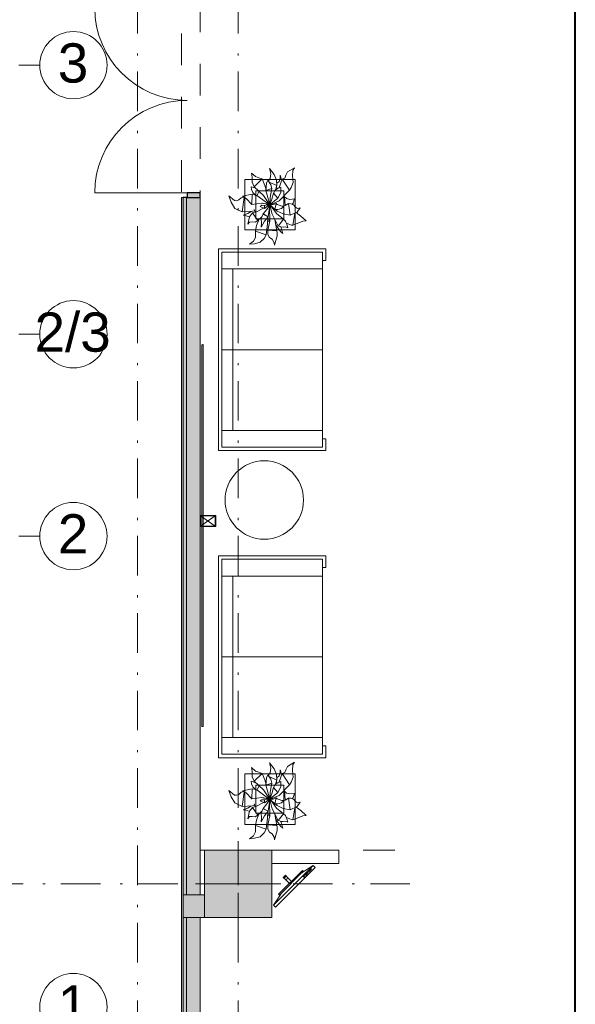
# Model space of a CAD drawing. Header units: millimetres. Extents: x 0 to 415, y 0 to 589.
# Tile 14 of 40: x 390 to 415, y 157 to 201. Entities that reach past the tile are written whole.
import ezdxf
from ezdxf.xclip import XClip

# ---------------------------------------------------------------- set-up
doc = ezdxf.new("R2010")
doc.units = ezdxf.units.MM
doc.header["$MEASUREMENT"] = 0
doc.header["$XCLIPFRAME"] = 0
for name, pattern in [('Штрих-Штриховая', [10.936111, 5.291667, -2.116667, 1.411111, -2.116667]), ('Штриховая', [5.644444, 2.822222, -2.822222]), ('Штрихпунктирная', [6.702778, 3.527778, -1.763889, 0, -1.411111])]:
    doc.linetypes.add(name, pattern=pattern)
for name, color, linetype in [('АИ - Фасадная отделка', 7, 'Continuous'), ('Интерьер - Мебель', 7, 'Continuous'), ('Конструктив - ГКЛ', 7, 'Continuous'), ('Конструктив - Колонны', 7, 'Continuous'), ('Конструктив - Стены наружние фасад', 7, 'Continuous'), ('Конструктив - Фасадные стены сущ', 7, 'Continuous'), ('Элемент Модели - Зона', 7, 'Continuous'), ('Элемент модели - Зоны уличных помещений', 7, 'Continuous'), ('Элемент Модели - Оси', 7, 'Continuous'), ('Элемент модели - Оси Улица Бани', 7, 'Continuous')]:
    doc.layers.add(name, color=color, linetype=linetype)
doc.styles.add('СГЕНЕРИР_СТИЛЬ_3', font='txt')

# ---------------------------------------------------------------- blocks, each defined once
blk = doc.blocks.new('Чертеж_2_2', base_point=(217.704, 72.604))
at = {"layer": 'Конструктив - Колонны', "linetype": 'Continuous', "lineweight": 0, "true_color": 0x000000}
blk.add_hatch(color=18, dxfattribs=at).paths.add_polyline_path([(398.454, 161.104), (401.454, 161.104), (401.454, 164.104), (398.454, 164.104)])
at = {"layer": 'Конструктив - Стены наружние фасад', "linetype": 'Continuous', "lineweight": 0, "true_color": 0x000000}
for points in [[(397.429, 148.889), (397.504, 148.889), (397.504, 193.204), (397.429, 193.204)], [(397.654, 193.204), (397.504, 193.204), (397.504, 162.104), (397.654, 162.104)], [(398.254, 193.204), (397.654, 193.204), (397.654, 162.104), (398.254, 162.104)], [(398.254, 193.204), (398.254, 193.404), (397.679, 193.404), (397.679, 193.204)], [(397.654, 161.104), (397.504, 161.104), (397.504, 148.889), (397.654, 148.889)], [(397.654, 148.889), (398.254, 148.889), (398.254, 161.104), (397.654, 161.104)]]:
    blk.add_hatch(color=18, dxfattribs=at).paths.add_polyline_path(points)
at = {"layer": 'Конструктив - Фасадные стены сущ', "linetype": 'Continuous', "lineweight": 0, "true_color": 0x000000}
for points in [[(397.654, 161.104), (397.654, 162.104), (397.504, 162.104), (397.504, 161.104)], [(398.254, 161.104), (398.254, 162.104), (397.654, 162.104), (397.654, 161.104)], [(398.254, 161.104), (398.454, 161.104), (398.454, 162.104), (398.254, 162.104)]]:
    blk.add_hatch(color=18, dxfattribs=at).paths.add_polyline_path(points)
at = {"layer": 'АИ - Фасадная отделка', "color": 7, "linetype": 'Continuous', "lineweight": 15, "ltscale": 0.5}
for q in [(398.336, 186.632), (398.386, 169.62)]:
    blk.add_line((398.386, 186.632), q, dxfattribs=at)
at = {"layer": 'АИ - Фасадная отделка', "color": 7, "linetype": 'Continuous', "lineweight": 15, "ltscale": 0.5, "flags": 128}
blk.add_lwpolyline([(398.386, 169.62), (398.336, 169.62), (398.336, 186.632), (398.386, 186.632)], close=True, dxfattribs=at)
at = {"layer": 'АИ - Фасадная отделка', "color": 7, "linetype": 'Continuous', "lineweight": 15, "ltscale": 0.5}
blk.add_point((398.386, 186.632), dxfattribs=at)
at = {"layer": 'Интерьер - Мебель', "color": 252, "linetype": 'Continuous', "lineweight": 5, "ltscale": 0.5}
for p, q in [((401.353, 194.495), (401.411, 194.258)), ((401.353, 194.495), (401.563, 194.23)), ((401.353, 194.495), (401.411, 194.258)), ((401.353, 194.495), (401.563, 194.23)), ((402.159, 194.344), (402.468, 194.528)), ((402.159, 194.344), (402.468, 194.528)), ((402.395, 194.411), (402.468, 194.528)), ((402.395, 194.411), (402.468, 194.528)), ((400.547, 194.287), (400.578, 194.11)), ((400.547, 194.287), (400.72, 194.13)), ((400.547, 194.287), (400.578, 194.11)), ((400.547, 194.287), (400.72, 194.13)), ((400.578, 194.11), (400.585, 193.882)), ((400.578, 194.11), (400.585, 193.882)), ((400.72, 194.13), (400.869, 194.084)), ((400.72, 194.13), (400.869, 194.084)), ((400.869, 194.084), (401.02, 194.03)), ((400.869, 194.084), (401.02, 194.03)), ((401.303, 193.946), (401.385, 194.053)), ((401.303, 193.946), (401.385, 194.053)), ((401.385, 194.053), (401.411, 194.258)), ((401.385, 194.053), (401.411, 194.258)), ((401.563, 194.23), (401.659, 193.979)), ((401.563, 194.23), (401.659, 193.979)), ((401.79, 193.919), (401.828, 194.068)), ((401.79, 193.919), (401.828, 194.068)), ((401.822, 194.193), (401.828, 194.068)), ((401.822, 194.193), (401.897, 193.957)), ((401.822, 194.193), (401.828, 194.068)), ((401.822, 194.193), (401.897, 193.957)), ((401.921, 194.021), (402.031, 194.064)), ((401.921, 194.021), (402.031, 194.064)), ((402.031, 194.064), (402.08, 194.191)), ((402.031, 194.064), (402.08, 194.191)), ((402.08, 194.191), (402.159, 194.344)), ((402.08, 194.191), (402.159, 194.344)), ((402.372, 194.165), (402.395, 194.411)), ((402.372, 194.165), (402.395, 194.411)), ((402.372, 194.165), (402.401, 193.868)), ((402.372, 194.165), (402.401, 193.868)), ((400.531, 193.677), (400.549, 193.564)), ((400.531, 193.677), (400.736, 193.609)), ((400.531, 193.677), (400.549, 193.564)), ((400.531, 193.677), (400.736, 193.609)), ((400.585, 193.882), (400.664, 193.677)), ((400.585, 193.882), (400.664, 193.677)), ((400.664, 193.677), (401.02, 194.03)), ((400.664, 193.677), (401.02, 194.03)), ((400.664, 193.677), (401.081, 193.291)), ((400.664, 193.677), (401.081, 193.291)), ((401.02, 194.03), (401.146, 193.738)), ((401.02, 194.03), (401.146, 193.738)), ((401.146, 193.738), (401.197, 193.537)), ((401.146, 193.738), (401.197, 193.537)), ((401.195, 193.507), (401.215, 193.837)), ((401.195, 193.507), (401.215, 193.837)), ((401.215, 193.837), (401.284, 193.97)), ((401.215, 193.837), (401.284, 193.97)), ((401.284, 193.97), (401.404, 193.77)), ((401.284, 193.97), (401.404, 193.77)), ((401.338, 193.891), (401.677, 193.73)), ((401.338, 193.891), (401.677, 193.73)), ((401.404, 193.77), (401.454, 193.598)), ((401.404, 193.77), (401.454, 193.598)), ((401.609, 193.529), (401.737, 193.612)), ((401.609, 193.529), (401.737, 193.612)), ((401.626, 193.546), (401.677, 193.73)), ((401.626, 193.546), (401.677, 193.73)), ((401.657, 193.638), (401.713, 193.599)), ((401.657, 193.638), (401.713, 193.599)), ((401.659, 193.979), (401.677, 193.73)), ((401.659, 193.979), (401.677, 193.73)), ((401.675, 193.832), (401.79, 193.919)), ((401.675, 193.832), (401.79, 193.919)), ((401.737, 193.612), (401.858, 193.668)), ((401.737, 193.612), (401.858, 193.668)), ((401.787, 193.646), (401.921, 194.021)), ((401.787, 193.646), (401.921, 194.021)), ((401.853, 193.428), (401.858, 193.668)), ((401.853, 193.428), (401.858, 193.668)), ((401.921, 194.021), (402.245, 193.52)), ((401.921, 194.021), (402.245, 193.52)), ((402.245, 193.52), (402.324, 193.639)), ((402.245, 193.52), (402.324, 193.639)), ((402.324, 193.639), (402.401, 193.868)), ((402.324, 193.639), (402.401, 193.868)), ((399.531, 193.271), (399.648, 192.985)), ((399.531, 193.271), (399.785, 193.063)), ((399.531, 193.271), (399.648, 192.985)), ((399.531, 193.271), (399.785, 193.063)), ((399.987, 193.094), (400.086, 193.185)), ((399.987, 193.094), (400.086, 193.185)), ((400.086, 193.185), (400.2, 193.222)), ((400.086, 193.185), (400.2, 193.222)), ((400.138, 192.554), (400.219, 193.199)), ((400.138, 192.554), (400.219, 193.199)), ((400.141, 193.254), (400.582, 193.344)), ((400.141, 193.254), (400.582, 193.344)), ((400.141, 193.254), (400.307, 193.162)), ((400.141, 193.254), (400.307, 193.162)), ((400.549, 193.564), (400.605, 193.429)), ((400.549, 193.564), (400.605, 193.429)), ((400.568, 192.888), (400.582, 193.344)), ((400.568, 192.888), (400.582, 193.344)), ((400.582, 193.344), (400.782, 193.289)), ((400.582, 193.344), (400.782, 193.289)), ((400.605, 193.429), (400.725, 193.307)), ((400.605, 193.429), (400.725, 193.307)), ((400.782, 193.289), (401.325, 192.901)), ((400.782, 193.289), (401.325, 192.901)), ((400.803, 193.289), (400.883, 193.463)), ((400.803, 193.289), (400.883, 193.463)), ((401.081, 193.291), (401.345, 192.891)), ((401.081, 193.291), (401.345, 192.891)), ((401.179, 193.6), (401.201, 193.607)), ((401.179, 193.6), (401.201, 193.607)), ((401.195, 193.507), (401.454, 193.598)), ((401.195, 193.507), (401.454, 193.598)), ((401.195, 193.507), (401.363, 192.888)), ((401.195, 193.507), (401.363, 192.888)), ((401.363, 192.888), (401.38, 193.2)), ((401.363, 192.888), (401.38, 193.2)), ((401.38, 193.2), (401.454, 193.598)), ((401.38, 193.2), (401.454, 193.598)), ((401.399, 192.909), (401.72, 193.172)), ((401.399, 192.909), (401.72, 193.172)), ((401.459, 193.123), (401.525, 193.4)), ((401.459, 193.123), (401.525, 193.4)), ((401.525, 193.4), (401.609, 193.529)), ((401.525, 193.4), (401.609, 193.529)), ((401.525, 193.4), (401.72, 193.172)), ((401.525, 193.4), (401.72, 193.172)), ((401.72, 193.172), (401.853, 193.428)), ((401.72, 193.172), (401.853, 193.428)), ((401.788, 193.049), (402.245, 193.52)), ((401.788, 193.049), (402.245, 193.52)), ((401.914, 193.172), (402.021, 193.235)), ((401.914, 193.172), (402.021, 193.235)), ((401.923, 193.19), (401.927, 193.176)), ((401.923, 193.19), (401.927, 193.176)), ((402.021, 193.235), (402.057, 192.849)), ((402.021, 193.235), (402.114, 193.154)), ((402.021, 193.235), (402.057, 192.849)), ((402.021, 193.235), (402.114, 193.154)), ((399.648, 192.985), (399.811, 192.714)), ((399.648, 192.985), (399.811, 192.714)), ((399.785, 193.063), (399.884, 193.053)), ((399.785, 193.063), (399.884, 193.053)), ((399.884, 193.053), (399.987, 193.094)), ((399.884, 193.053), (399.987, 193.094)), ((400.307, 193.162), (400.568, 192.888)), ((400.307, 193.162), (400.568, 192.888)), ((400.568, 192.888), (401.007, 192.952)), ((400.568, 192.888), (401.007, 192.952)), ((400.929, 192.799), (401.008, 192.851)), ((400.929, 192.799), (401.008, 192.851)), ((400.929, 192.799), (401.129, 192.71)), ((400.929, 192.799), (401.129, 192.71)), ((401.007, 192.952), (401.325, 192.901)), ((401.007, 192.952), (401.325, 192.901)), ((401.008, 192.851), (401.128, 192.846)), ((401.008, 192.851), (401.128, 192.846)), ((401.01, 192.951), (401.015, 192.95)), ((401.01, 192.951), (401.015, 192.95)), ((401.043, 192.944), (401.054, 192.941)), ((401.043, 192.944), (401.054, 192.941)), ((401.077, 192.936), (401.099, 192.932)), ((401.077, 192.936), (401.099, 192.932)), ((401.11, 192.929), (401.272, 192.894)), ((401.11, 192.929), (401.272, 192.894)), ((401.128, 192.846), (401.363, 192.888)), ((401.128, 192.846), (401.363, 192.888)), ((401.128, 192.846), (401.129, 192.71)), ((401.128, 192.846), (401.129, 192.71)), ((401.129, 192.71), (401.341, 192.87)), ((401.129, 192.71), (401.341, 192.87)), ((401.236, 192.668), (401.332, 192.82)), ((401.236, 192.668), (401.332, 192.82)), ((401.291, 192.345), (401.371, 192.855)), ((401.291, 192.345), (401.371, 192.855)), ((401.339, 192.82), (401.376, 192.89)), ((401.339, 192.82), (401.376, 192.89)), ((401.343, 192.872), (401.376, 192.89)), ((401.343, 192.872), (401.376, 192.89)), ((401.349, 192.885), (401.36, 192.882)), ((401.349, 192.885), (401.36, 192.882)), ((401.358, 192.883), (401.363, 192.888)), ((401.358, 192.883), (401.363, 192.888)), ((401.359, 192.766), (401.37, 192.141)), ((401.359, 192.766), (401.37, 192.141)), ((401.37, 192.86), (401.47, 192.453)), ((401.37, 192.86), (401.47, 192.453)), ((401.372, 192.88), (401.411, 192.87)), ((401.372, 192.88), (401.411, 192.87)), ((401.372, 192.866), (401.456, 192.793)), ((401.372, 192.866), (401.456, 192.793)), ((401.389, 192.925), (401.459, 193.123)), ((401.389, 192.925), (401.459, 193.123)), ((401.39, 192.887), (401.51, 192.884)), ((401.39, 192.887), (401.51, 192.884)), ((401.404, 192.834), (401.666, 192.482)), ((401.404, 192.834), (401.666, 192.482)), ((401.412, 192.839), (401.584, 192.669)), ((401.412, 192.839), (401.584, 192.669)), ((401.423, 192.895), (401.788, 193.049)), ((401.423, 192.895), (401.788, 193.049)), ((401.51, 192.884), (401.652, 192.938)), ((401.51, 192.884), (401.652, 192.938)), ((401.584, 192.669), (401.652, 192.938)), ((401.584, 192.669), (401.652, 192.938)), ((401.652, 192.938), (401.697, 192.892)), ((401.652, 192.938), (401.697, 192.892)), ((401.697, 192.892), (401.78, 192.859)), ((401.697, 192.892), (401.78, 192.859)), ((401.78, 192.859), (401.984, 192.788)), ((401.78, 192.859), (401.984, 192.788)), ((401.891, 192.714), (401.984, 192.788)), ((401.891, 192.714), (401.984, 192.788)), ((401.919, 192.816), (402.057, 192.837)), ((401.919, 192.816), (402.057, 192.837)), ((402.057, 192.837), (402.205, 192.927)), ((402.057, 192.837), (402.205, 192.927)), ((402.114, 193.154), (402.262, 193.116)), ((402.114, 193.154), (402.262, 193.116)), ((402.205, 192.927), (402.274, 192.413)), ((402.205, 192.927), (402.311, 192.919)), ((402.205, 192.927), (402.274, 192.413)), ((402.205, 192.927), (402.311, 192.919)), ((402.262, 193.116), (402.466, 193.139)), ((402.262, 193.116), (402.466, 193.139)), ((402.311, 192.919), (402.425, 192.878)), ((402.311, 192.919), (402.425, 192.878)), ((402.36, 192.899), (402.409, 192.95)), ((402.36, 192.899), (402.409, 192.95)), ((402.409, 192.95), (402.466, 193.139)), ((402.409, 192.95), (402.466, 193.139)), ((402.425, 192.878), (402.517, 192.772)), ((402.425, 192.878), (402.517, 192.772)), ((402.517, 192.772), (402.606, 192.715)), ((402.517, 192.772), (402.606, 192.715)), ((402.586, 192.547), (402.725, 192.745)), ((402.586, 192.547), (402.725, 192.745)), ((402.606, 192.715), (402.725, 192.745)), ((402.606, 192.715), (402.725, 192.745)), ((399.811, 192.714), (400.138, 192.554)), ((399.811, 192.714), (400.138, 192.554)), ((400.138, 192.554), (400.591, 192.589)), ((400.138, 192.554), (400.591, 192.589)), ((400.183, 192.407), (400.39, 192.482)), ((400.183, 192.407), (400.39, 192.482)), ((400.183, 192.407), (400.313, 192.389)), ((400.183, 192.407), (400.313, 192.389)), ((400.313, 192.389), (400.456, 192.331)), ((400.313, 192.389), (400.456, 192.331)), ((400.38, 192.01), (400.462, 192.343)), ((400.38, 192.01), (400.462, 192.343)), ((400.39, 192.482), (400.537, 192.581)), ((400.39, 192.482), (400.537, 192.581)), ((400.462, 192.343), (400.599, 192.515)), ((400.462, 192.343), (400.599, 192.515)), ((400.591, 192.589), (400.686, 192.608)), ((400.591, 192.589), (400.686, 192.608)), ((400.599, 192.515), (400.777, 192.563)), ((400.599, 192.515), (400.777, 192.563)), ((400.599, 192.515), (400.827, 192.17)), ((400.599, 192.515), (400.827, 192.17)), ((400.669, 192.669), (400.71, 192.55)), ((400.669, 192.669), (400.71, 192.55)), ((400.777, 192.563), (401.077, 192.727)), ((400.777, 192.563), (401.077, 192.727)), ((400.827, 192.17), (401.004, 192.34)), ((400.827, 192.17), (401.004, 192.34)), ((400.975, 192.26), (401.063, 192.467)), ((400.975, 192.26), (401.063, 192.467)), ((401.05, 192.463), (401.063, 192.467)), ((401.05, 192.463), (401.063, 192.467)), ((401.05, 192.463), (401.291, 192.345)), ((401.05, 192.463), (401.291, 192.345)), ((401.063, 192.467), (401.236, 192.668)), ((401.063, 192.467), (401.236, 192.668)), ((401.063, 192.467), (401.291, 192.345)), ((401.063, 192.467), (401.291, 192.345)), ((401.126, 192.138), (401.291, 192.345)), ((401.126, 192.138), (401.291, 192.345)), ((401.268, 192.031), (401.284, 192.331)), ((401.268, 192.031), (401.284, 192.331)), ((401.47, 192.453), (401.743, 191.927)), ((401.47, 192.453), (401.743, 191.927)), ((401.584, 192.669), (401.723, 192.671)), ((401.584, 192.669), (401.723, 192.671)), ((401.607, 192.665), (401.691, 192.592)), ((401.607, 192.665), (401.691, 192.592)), ((401.666, 192.482), (401.978, 192.232)), ((401.666, 192.482), (401.978, 192.232)), ((401.691, 192.592), (401.962, 192.466)), ((401.691, 192.592), (401.962, 192.466)), ((401.723, 192.671), (401.891, 192.714)), ((401.723, 192.671), (401.891, 192.714)), ((401.962, 192.466), (402.274, 192.413)), ((401.962, 192.466), (402.274, 192.413)), ((402.274, 192.413), (402.586, 192.547)), ((402.274, 192.413), (402.586, 192.547)), ((402.391, 191.964), (402.481, 192.491)), ((402.391, 191.964), (402.481, 192.491)), ((402.538, 192.526), (402.75, 192.369)), ((402.538, 192.526), (402.75, 192.369)), ((402.75, 192.369), (402.991, 192.157)), ((402.75, 192.369), (402.991, 192.157)), ((400.38, 192.01), (400.458, 192.103)), ((400.38, 192.01), (400.458, 192.103)), ((400.458, 192.103), (400.582, 192.109)), ((400.458, 192.103), (400.582, 192.109)), ((400.582, 192.109), (400.71, 192.099)), ((400.582, 192.109), (400.71, 192.099)), ((400.71, 192.099), (400.827, 192.17)), ((400.71, 192.099), (400.827, 192.17)), ((400.731, 191.705), (400.77, 191.948)), ((400.731, 191.705), (400.77, 191.948)), ((400.77, 191.948), (400.871, 192.21)), ((400.77, 191.948), (400.871, 192.21)), ((400.975, 192.26), (400.998, 192.055)), ((400.975, 192.26), (400.998, 192.055)), ((400.982, 191.871), (401.126, 192.138)), ((400.982, 191.871), (401.126, 192.138)), ((400.982, 191.871), (400.998, 192.055)), ((400.982, 191.871), (400.998, 192.055)), ((401.199, 191.54), (401.268, 192.031)), ((401.199, 191.54), (401.268, 192.031)), ((401.271, 191.759), (401.37, 192.141)), ((401.271, 191.759), (401.37, 192.141)), ((401.278, 192.149), (401.328, 192.139)), ((401.278, 192.149), (401.328, 192.139)), ((401.284, 192.198), (401.33, 192.189)), ((401.284, 192.198), (401.33, 192.189)), ((401.328, 192.139), (401.367, 192.141)), ((401.328, 192.139), (401.367, 192.141)), ((401.33, 192.189), (401.363, 192.191)), ((401.33, 192.189), (401.363, 192.191)), ((401.591, 192.213), (401.678, 191.71)), ((401.591, 192.213), (401.678, 191.71)), ((401.612, 192.14), (401.624, 192.147)), ((401.612, 192.14), (401.624, 192.147)), ((401.631, 191.992), (401.688, 191.893)), ((401.631, 191.992), (401.688, 191.893)), ((401.688, 191.893), (401.845, 191.679)), ((401.688, 191.893), (401.845, 191.679)), ((401.743, 191.927), (401.978, 192.232)), ((401.743, 191.927), (401.978, 192.232)), ((401.751, 191.937), (401.863, 191.889)), ((401.751, 191.937), (401.863, 191.889)), ((401.86, 191.886), (401.948, 191.592)), ((401.86, 191.886), (401.948, 191.592)), ((401.863, 191.889), (401.955, 191.884)), ((401.863, 191.889), (401.955, 191.884)), ((401.955, 191.884), (402.071, 191.896)), ((401.955, 191.884), (402.071, 191.896)), ((401.978, 192.232), (402.065, 192.15)), ((401.978, 192.232), (402.065, 192.15)), ((402.065, 192.15), (402.13, 192.009)), ((402.065, 192.15), (402.13, 192.009)), ((402.071, 191.896), (402.164, 191.849)), ((402.071, 191.896), (402.164, 191.849)), ((402.109, 192.056), (402.333, 191.972)), ((402.109, 192.056), (402.333, 191.972)), ((402.13, 192.009), (402.164, 191.849)), ((402.13, 192.009), (402.164, 191.849)), ((402.333, 191.972), (402.391, 191.964)), ((402.333, 191.972), (402.391, 191.964)), ((402.391, 191.964), (402.661, 192.068)), ((402.391, 191.964), (402.661, 192.068)), ((402.661, 192.068), (402.84, 192.143)), ((402.661, 192.068), (402.84, 192.143)), ((402.84, 192.143), (402.991, 192.157)), ((402.84, 192.143), (402.991, 192.157)), ((400.634, 191.248), (400.729, 191.423)), ((400.634, 191.248), (400.729, 191.423)), ((400.729, 191.423), (400.731, 191.705)), ((400.729, 191.423), (400.731, 191.705)), ((400.731, 191.705), (401.199, 191.54)), ((400.731, 191.705), (401.199, 191.54)), ((401.109, 191.375), (401.199, 191.54)), ((401.109, 191.375), (401.199, 191.54)), ((401.271, 191.759), (401.656, 191.713)), ((401.271, 191.759), (401.656, 191.713)), ((401.274, 191.743), (401.281, 191.549)), ((401.274, 191.743), (401.678, 191.71)), ((401.274, 191.743), (401.281, 191.549)), ((401.274, 191.743), (401.678, 191.71)), ((401.281, 191.549), (401.352, 191.41)), ((401.281, 191.549), (401.352, 191.41)), ((401.578, 191.073), (401.692, 191.485)), ((401.578, 191.073), (401.692, 191.485)), ((401.678, 191.71), (401.699, 191.649)), ((401.678, 191.71), (401.699, 191.649)), ((401.692, 191.485), (401.699, 191.649)), ((401.692, 191.485), (401.699, 191.649)), ((401.845, 191.679), (401.948, 191.592)), ((401.845, 191.679), (401.948, 191.592)), ((400.461, 191.116), (400.634, 191.248)), ((400.461, 191.116), (400.634, 191.248)), ((400.461, 191.116), (400.68, 191.135)), ((400.461, 191.116), (400.68, 191.135)), ((400.68, 191.135), (400.936, 191.208)), ((400.68, 191.135), (400.936, 191.208)), ((400.936, 191.208), (401.109, 191.375)), ((400.936, 191.208), (401.109, 191.375)), ((401.352, 191.41), (401.466, 191.336)), ((401.352, 191.41), (401.466, 191.336)), ((401.466, 191.336), (401.554, 191.185)), ((401.466, 191.336), (401.554, 191.185)), ((401.554, 191.185), (401.578, 191.073)), ((401.554, 191.185), (401.578, 191.073)), ((400.547, 167.78), (400.578, 167.603)), ((400.547, 167.78), (400.72, 167.623)), ((400.547, 167.78), (400.578, 167.603)), ((400.547, 167.78), (400.72, 167.623)), ((401.353, 167.987), (401.411, 167.75)), ((401.353, 167.987), (401.563, 167.722)), ((401.353, 167.987), (401.411, 167.75)), ((401.353, 167.987), (401.563, 167.722)), ((401.385, 167.546), (401.411, 167.75)), ((401.385, 167.546), (401.411, 167.75)), ((401.563, 167.722), (401.659, 167.472)), ((401.563, 167.722), (401.659, 167.472)), ((402.08, 167.684), (402.159, 167.837)), ((402.08, 167.684), (402.159, 167.837)), ((402.159, 167.837), (402.468, 168.021)), ((402.159, 167.837), (402.468, 168.021)), ((402.372, 167.658), (402.395, 167.904)), ((402.372, 167.658), (402.395, 167.904)), ((402.395, 167.904), (402.468, 168.021)), ((402.395, 167.904), (402.468, 168.021)), ((400.578, 167.603), (400.585, 167.375)), ((400.578, 167.603), (400.585, 167.375)), ((400.585, 167.375), (400.664, 167.17)), ((400.585, 167.375), (400.664, 167.17)), ((400.664, 167.17), (401.02, 167.523)), ((400.664, 167.17), (401.02, 167.523)), ((400.72, 167.623), (400.869, 167.577)), ((400.72, 167.623), (400.869, 167.577)), ((400.869, 167.577), (401.02, 167.523)), ((400.869, 167.577), (401.02, 167.523)), ((401.02, 167.523), (401.146, 167.231)), ((401.02, 167.523), (401.146, 167.231)), ((401.195, 167), (401.215, 167.33)), ((401.195, 167), (401.215, 167.33)), ((401.215, 167.33), (401.284, 167.463)), ((401.215, 167.33), (401.284, 167.463)), ((401.284, 167.463), (401.404, 167.262)), ((401.284, 167.463), (401.404, 167.262)), ((401.303, 167.439), (401.385, 167.546)), ((401.303, 167.439), (401.385, 167.546)), ((401.338, 167.384), (401.677, 167.222)), ((401.338, 167.384), (401.677, 167.222)), ((401.659, 167.472), (401.677, 167.222)), ((401.659, 167.472), (401.677, 167.222)), ((401.675, 167.325), (401.79, 167.412)), ((401.675, 167.325), (401.79, 167.412)), ((401.787, 167.139), (401.921, 167.514)), ((401.787, 167.139), (401.921, 167.514)), ((401.79, 167.412), (401.828, 167.56)), ((401.79, 167.412), (401.828, 167.56)), ((401.822, 167.686), (401.828, 167.56)), ((401.822, 167.686), (401.897, 167.45)), ((401.822, 167.686), (401.828, 167.56)), ((401.822, 167.686), (401.897, 167.45)), ((401.921, 167.514), (402.031, 167.557)), ((401.921, 167.514), (402.031, 167.557)), ((401.921, 167.514), (402.245, 167.012)), ((401.921, 167.514), (402.245, 167.012)), ((402.031, 167.557), (402.08, 167.684)), ((402.031, 167.557), (402.08, 167.684)), ((402.324, 167.131), (402.401, 167.36)), ((402.324, 167.131), (402.401, 167.36)), ((402.372, 167.658), (402.401, 167.36)), ((402.372, 167.658), (402.401, 167.36)), ((400.141, 166.747), (400.582, 166.837)), ((400.141, 166.747), (400.582, 166.837)), ((400.531, 167.17), (400.549, 167.056)), ((400.531, 167.17), (400.736, 167.101)), ((400.531, 167.17), (400.549, 167.056)), ((400.531, 167.17), (400.736, 167.101)), ((400.549, 167.056), (400.605, 166.921)), ((400.549, 167.056), (400.605, 166.921)), ((400.568, 166.381), (400.582, 166.837)), ((400.568, 166.381), (400.582, 166.837)), ((400.582, 166.837), (400.782, 166.782)), ((400.582, 166.837), (400.782, 166.782)), ((400.605, 166.921), (400.725, 166.8)), ((400.605, 166.921), (400.725, 166.8)), ((400.664, 167.17), (401.081, 166.784)), ((400.664, 167.17), (401.081, 166.784)), ((400.803, 166.782), (400.883, 166.956)), ((400.803, 166.782), (400.883, 166.956)), ((401.146, 167.231), (401.197, 167.03)), ((401.146, 167.231), (401.197, 167.03)), ((401.179, 167.093), (401.201, 167.1)), ((401.179, 167.093), (401.201, 167.1)), ((401.195, 167), (401.454, 167.091)), ((401.195, 167), (401.454, 167.091)), ((401.195, 167), (401.363, 166.38)), ((401.195, 167), (401.363, 166.38)), ((401.38, 166.692), (401.454, 167.091)), ((401.38, 166.692), (401.454, 167.091)), ((401.404, 167.262), (401.454, 167.091)), ((401.404, 167.262), (401.454, 167.091)), ((401.459, 166.616), (401.525, 166.892)), ((401.459, 166.616), (401.525, 166.892)), ((401.525, 166.892), (401.609, 167.021)), ((401.525, 166.892), (401.609, 167.021)), ((401.525, 166.892), (401.72, 166.665)), ((401.525, 166.892), (401.72, 166.665)), ((401.609, 167.021), (401.737, 167.105)), ((401.609, 167.021), (401.737, 167.105)), ((401.626, 167.039), (401.677, 167.222)), ((401.626, 167.039), (401.677, 167.222)), ((401.657, 167.131), (401.713, 167.092)), ((401.657, 167.131), (401.713, 167.092)), ((401.72, 166.665), (401.853, 166.921)), ((401.72, 166.665), (401.853, 166.921)), ((401.737, 167.105), (401.858, 167.161)), ((401.737, 167.105), (401.858, 167.161)), ((401.788, 166.542), (402.245, 167.012)), ((401.788, 166.542), (402.245, 167.012)), ((401.853, 166.921), (401.858, 167.161)), ((401.853, 166.921), (401.858, 167.161)), ((402.245, 167.012), (402.324, 167.131)), ((402.245, 167.012), (402.324, 167.131)), ((399.531, 166.764), (399.648, 166.478)), ((399.531, 166.764), (399.785, 166.556)), ((399.531, 166.764), (399.648, 166.478)), ((399.531, 166.764), (399.785, 166.556)), ((399.648, 166.478), (399.811, 166.206)), ((399.648, 166.478), (399.811, 166.206)), ((399.785, 166.556), (399.884, 166.545)), ((399.785, 166.556), (399.884, 166.545)), ((399.884, 166.545), (399.987, 166.587)), ((399.884, 166.545), (399.987, 166.587)), ((399.987, 166.587), (400.086, 166.678)), ((399.987, 166.587), (400.086, 166.678)), ((400.086, 166.678), (400.2, 166.715)), ((400.086, 166.678), (400.2, 166.715)), ((400.138, 166.047), (400.219, 166.692)), ((400.138, 166.047), (400.219, 166.692)), ((400.141, 166.747), (400.307, 166.655)), ((400.141, 166.747), (400.307, 166.655)), ((400.307, 166.655), (400.568, 166.381)), ((400.307, 166.655), (400.568, 166.381)), ((400.568, 166.381), (401.007, 166.445)), ((400.568, 166.381), (401.007, 166.445)), ((400.782, 166.782), (401.325, 166.394)), ((400.782, 166.782), (401.325, 166.394)), ((401.007, 166.445), (401.325, 166.394)), ((401.007, 166.445), (401.325, 166.394)), ((401.01, 166.444), (401.015, 166.443)), ((401.01, 166.444), (401.015, 166.443)), ((401.043, 166.437), (401.054, 166.434)), ((401.043, 166.437), (401.054, 166.434)), ((401.077, 166.429), (401.099, 166.424)), ((401.077, 166.429), (401.099, 166.424)), ((401.081, 166.784), (401.345, 166.384)), ((401.081, 166.784), (401.345, 166.384)), ((401.11, 166.422), (401.272, 166.387)), ((401.11, 166.422), (401.272, 166.387)), ((401.363, 166.38), (401.38, 166.692)), ((401.363, 166.38), (401.38, 166.692)), ((401.389, 166.418), (401.459, 166.616)), ((401.389, 166.418), (401.459, 166.616)), ((401.399, 166.402), (401.72, 166.665)), ((401.399, 166.402), (401.72, 166.665)), ((401.423, 166.388), (401.788, 166.542)), ((401.423, 166.388), (401.788, 166.542)), ((401.51, 166.376), (401.652, 166.43)), ((401.51, 166.376), (401.652, 166.43)), ((401.584, 166.161), (401.652, 166.43)), ((401.584, 166.161), (401.652, 166.43)), ((401.652, 166.43), (401.697, 166.385)), ((401.652, 166.43), (401.697, 166.385)), ((401.914, 166.664), (402.021, 166.727)), ((401.914, 166.664), (402.021, 166.727)), ((401.923, 166.682), (401.927, 166.668)), ((401.923, 166.682), (401.927, 166.668)), ((402.021, 166.727), (402.057, 166.341)), ((402.021, 166.727), (402.114, 166.647)), ((402.021, 166.727), (402.057, 166.341)), ((402.021, 166.727), (402.114, 166.647)), ((402.057, 166.33), (402.205, 166.42)), ((402.057, 166.33), (402.205, 166.42)), ((402.114, 166.647), (402.262, 166.609)), ((402.114, 166.647), (402.262, 166.609)), ((402.205, 166.42), (402.274, 165.905)), ((402.205, 166.42), (402.311, 166.412)), ((402.205, 166.42), (402.274, 165.905)), ((402.205, 166.42), (402.311, 166.412)), ((402.262, 166.609), (402.466, 166.632)), ((402.262, 166.609), (402.466, 166.632)), ((402.311, 166.412), (402.425, 166.371)), ((402.311, 166.412), (402.425, 166.371)), ((402.36, 166.392), (402.409, 166.443)), ((402.36, 166.392), (402.409, 166.443)), ((402.409, 166.443), (402.466, 166.632)), ((402.409, 166.443), (402.466, 166.632)), ((399.811, 166.206), (400.138, 166.047)), ((399.811, 166.206), (400.138, 166.047)), ((400.138, 166.047), (400.591, 166.081)), ((400.138, 166.047), (400.591, 166.081)), ((400.183, 165.9), (400.39, 165.975)), ((400.183, 165.9), (400.39, 165.975)), ((400.39, 165.975), (400.537, 166.074)), ((400.39, 165.975), (400.537, 166.074)), ((400.462, 165.836), (400.599, 166.008)), ((400.462, 165.836), (400.599, 166.008)), ((400.591, 166.081), (400.686, 166.101)), ((400.591, 166.081), (400.686, 166.101)), ((400.599, 166.008), (400.777, 166.056)), ((400.599, 166.008), (400.777, 166.056)), ((400.599, 166.008), (400.827, 165.663)), ((400.599, 166.008), (400.827, 165.663)), ((400.669, 166.162), (400.71, 166.043)), ((400.669, 166.162), (400.71, 166.043)), ((400.777, 166.056), (401.077, 166.219)), ((400.777, 166.056), (401.077, 166.219)), ((400.929, 166.292), (401.008, 166.343)), ((400.929, 166.292), (401.008, 166.343)), ((400.929, 166.292), (401.129, 166.203)), ((400.929, 166.292), (401.129, 166.203)), ((400.975, 165.753), (401.063, 165.96)), ((400.975, 165.753), (401.063, 165.96)), ((401.008, 166.343), (401.128, 166.339)), ((401.008, 166.343), (401.128, 166.339)), ((401.05, 165.956), (401.063, 165.96)), ((401.05, 165.956), (401.063, 165.96)), ((401.05, 165.956), (401.291, 165.837)), ((401.05, 165.956), (401.291, 165.837)), ((401.063, 165.96), (401.236, 166.161)), ((401.063, 165.96), (401.236, 166.161)), ((401.063, 165.96), (401.291, 165.837)), ((401.063, 165.96), (401.291, 165.837)), ((401.128, 166.339), (401.363, 166.38)), ((401.128, 166.339), (401.363, 166.38)), ((401.128, 166.339), (401.129, 166.203)), ((401.128, 166.339), (401.129, 166.203)), ((401.129, 166.203), (401.341, 166.363)), ((401.129, 166.203), (401.341, 166.363)), ((401.236, 166.161), (401.332, 166.312)), ((401.236, 166.161), (401.332, 166.312)), ((401.291, 165.837), (401.371, 166.348)), ((401.291, 165.837), (401.371, 166.348)), ((401.339, 166.313), (401.376, 166.383)), ((401.339, 166.313), (401.376, 166.383)), ((401.343, 166.365), (401.376, 166.383)), ((401.343, 166.365), (401.376, 166.383)), ((401.349, 166.378), (401.36, 166.375)), ((401.349, 166.378), (401.36, 166.375)), ((401.358, 166.376), (401.363, 166.38)), ((401.358, 166.376), (401.363, 166.38)), ((401.359, 166.258), (401.37, 165.634)), ((401.359, 166.258), (401.37, 165.634)), ((401.37, 166.352), (401.47, 165.946)), ((401.37, 166.352), (401.47, 165.946)), ((401.372, 166.372), (401.411, 166.363)), ((401.372, 166.372), (401.411, 166.363)), ((401.372, 166.358), (401.456, 166.286)), ((401.372, 166.358), (401.456, 166.286)), ((401.39, 166.38), (401.51, 166.376)), ((401.39, 166.38), (401.51, 166.376)), ((401.404, 166.326), (401.666, 165.975)), ((401.404, 166.326), (401.666, 165.975)), ((401.412, 166.332), (401.584, 166.161)), ((401.412, 166.332), (401.584, 166.161)), ((401.584, 166.161), (401.723, 166.163)), ((401.584, 166.161), (401.723, 166.163)), ((401.607, 166.157), (401.691, 166.085)), ((401.607, 166.157), (401.691, 166.085)), ((401.666, 165.975), (401.978, 165.725)), ((401.666, 165.975), (401.978, 165.725)), ((401.691, 166.085), (401.962, 165.959)), ((401.691, 166.085), (401.962, 165.959)), ((401.697, 166.385), (401.78, 166.352)), ((401.697, 166.385), (401.78, 166.352)), ((401.723, 166.163), (401.891, 166.207)), ((401.723, 166.163), (401.891, 166.207)), ((401.78, 166.352), (401.984, 166.281)), ((401.78, 166.352), (401.984, 166.281)), ((401.891, 166.207), (401.984, 166.281)), ((401.891, 166.207), (401.984, 166.281)), ((401.919, 166.309), (402.057, 166.33)), ((401.919, 166.309), (402.057, 166.33)), ((401.962, 165.959), (402.274, 165.905)), ((401.962, 165.959), (402.274, 165.905)), ((402.274, 165.905), (402.586, 166.04)), ((402.274, 165.905), (402.586, 166.04)), ((402.391, 165.457), (402.481, 165.984)), ((402.391, 165.457), (402.481, 165.984)), ((402.425, 166.371), (402.517, 166.265)), ((402.425, 166.371), (402.517, 166.265)), ((402.517, 166.265), (402.606, 166.208)), ((402.517, 166.265), (402.606, 166.208)), ((402.538, 166.019), (402.75, 165.862)), ((402.538, 166.019), (402.75, 165.862)), ((402.586, 166.04), (402.725, 166.238)), ((402.586, 166.04), (402.725, 166.238)), ((402.606, 166.208), (402.725, 166.238)), ((402.606, 166.208), (402.725, 166.238)), ((400.183, 165.9), (400.313, 165.882)), ((400.183, 165.9), (400.313, 165.882)), ((400.313, 165.882), (400.456, 165.823)), ((400.313, 165.882), (400.456, 165.823)), ((400.38, 165.503), (400.462, 165.836)), ((400.38, 165.503), (400.462, 165.836)), ((400.38, 165.503), (400.458, 165.596)), ((400.38, 165.503), (400.458, 165.596)), ((400.458, 165.596), (400.582, 165.602)), ((400.458, 165.596), (400.582, 165.602)), ((400.582, 165.602), (400.71, 165.591)), ((400.582, 165.602), (400.71, 165.591)), ((400.71, 165.591), (400.827, 165.663)), ((400.71, 165.591), (400.827, 165.663)), ((400.77, 165.44), (400.871, 165.703)), ((400.77, 165.44), (400.871, 165.703)), ((400.827, 165.663), (401.004, 165.832)), ((400.827, 165.663), (401.004, 165.832)), ((400.975, 165.753), (400.998, 165.547)), ((400.975, 165.753), (400.998, 165.547)), ((400.982, 165.363), (401.126, 165.631)), ((400.982, 165.363), (401.126, 165.631)), ((400.982, 165.363), (400.998, 165.547)), ((400.982, 165.363), (400.998, 165.547)), ((401.126, 165.631), (401.291, 165.837)), ((401.126, 165.631), (401.291, 165.837)), ((401.199, 165.033), (401.268, 165.523)), ((401.199, 165.033), (401.268, 165.523)), ((401.268, 165.523), (401.284, 165.823)), ((401.268, 165.523), (401.284, 165.823)), ((401.271, 165.251), (401.37, 165.634)), ((401.271, 165.251), (401.37, 165.634)), ((401.278, 165.641), (401.328, 165.631)), ((401.278, 165.641), (401.328, 165.631)), ((401.284, 165.691), (401.33, 165.682)), ((401.284, 165.691), (401.33, 165.682)), ((401.328, 165.631), (401.367, 165.634)), ((401.328, 165.631), (401.367, 165.634)), ((401.33, 165.682), (401.363, 165.683)), ((401.33, 165.682), (401.363, 165.683)), ((401.47, 165.946), (401.743, 165.42)), ((401.47, 165.946), (401.743, 165.42)), ((401.591, 165.706), (401.678, 165.203)), ((401.591, 165.706), (401.678, 165.203)), ((401.612, 165.633), (401.624, 165.64)), ((401.612, 165.633), (401.624, 165.64)), ((401.743, 165.42), (401.978, 165.725)), ((401.743, 165.42), (401.978, 165.725)), ((401.978, 165.725), (402.065, 165.643)), ((401.978, 165.725), (402.065, 165.643)), ((402.065, 165.643), (402.13, 165.501)), ((402.065, 165.643), (402.13, 165.501)), ((402.109, 165.549), (402.333, 165.464)), ((402.109, 165.549), (402.333, 165.464)), ((402.391, 165.457), (402.661, 165.561)), ((402.391, 165.457), (402.661, 165.561)), ((402.661, 165.561), (402.84, 165.635)), ((402.661, 165.561), (402.84, 165.635)), ((402.75, 165.862), (402.991, 165.65)), ((402.75, 165.862), (402.991, 165.65)), ((402.84, 165.635), (402.991, 165.65)), ((402.84, 165.635), (402.991, 165.65)), ((400.729, 164.916), (400.731, 165.198)), ((400.729, 164.916), (400.731, 165.198)), ((400.731, 165.198), (400.77, 165.44)), ((400.731, 165.198), (400.77, 165.44)), ((400.731, 165.198), (401.199, 165.033)), ((400.731, 165.198), (401.199, 165.033)), ((401.271, 165.251), (401.656, 165.206)), ((401.271, 165.251), (401.656, 165.206)), ((401.274, 165.236), (401.281, 165.042)), ((401.274, 165.236), (401.678, 165.203)), ((401.274, 165.236), (401.281, 165.042)), ((401.274, 165.236), (401.678, 165.203)), ((401.631, 165.485), (401.688, 165.385)), ((401.631, 165.485), (401.688, 165.385)), ((401.678, 165.203), (401.699, 165.142)), ((401.678, 165.203), (401.699, 165.142)), ((401.688, 165.385), (401.845, 165.172)), ((401.688, 165.385), (401.845, 165.172)), ((401.692, 164.978), (401.699, 165.142)), ((401.692, 164.978), (401.699, 165.142)), ((401.751, 165.43), (401.863, 165.382)), ((401.751, 165.43), (401.863, 165.382)), ((401.845, 165.172), (401.948, 165.085)), ((401.845, 165.172), (401.948, 165.085)), ((401.86, 165.378), (401.948, 165.085)), ((401.86, 165.378), (401.948, 165.085)), ((401.863, 165.382), (401.955, 165.377)), ((401.863, 165.382), (401.955, 165.377)), ((401.955, 165.377), (402.071, 165.389)), ((401.955, 165.377), (402.071, 165.389)), ((402.071, 165.389), (402.164, 165.342)), ((402.071, 165.389), (402.164, 165.342)), ((402.13, 165.501), (402.164, 165.342)), ((402.13, 165.501), (402.164, 165.342)), ((402.333, 165.464), (402.391, 165.457)), ((402.333, 165.464), (402.391, 165.457)), ((400.461, 164.608), (400.634, 164.741)), ((400.461, 164.608), (400.634, 164.741)), ((400.634, 164.741), (400.729, 164.916)), ((400.634, 164.741), (400.729, 164.916)), ((400.68, 164.627), (400.936, 164.701)), ((400.68, 164.627), (400.936, 164.701)), ((400.936, 164.701), (401.109, 164.867)), ((400.936, 164.701), (401.109, 164.867)), ((401.109, 164.867), (401.199, 165.033)), ((401.109, 164.867), (401.199, 165.033)), ((401.281, 165.042), (401.352, 164.903)), ((401.281, 165.042), (401.352, 164.903)), ((401.352, 164.903), (401.466, 164.828)), ((401.352, 164.903), (401.466, 164.828)), ((401.466, 164.828), (401.554, 164.678)), ((401.466, 164.828), (401.554, 164.678)), ((401.554, 164.678), (401.578, 164.566)), ((401.554, 164.678), (401.578, 164.566)), ((401.578, 164.566), (401.692, 164.978)), ((401.578, 164.566), (401.692, 164.978)), ((400.461, 164.608), (400.68, 164.627)), ((400.461, 164.608), (400.68, 164.627))]:
    blk.add_line(p, q, dxfattribs=at)
at = {"layer": 'Интерьер - Мебель', "color": 7, "linetype": 'Continuous', "lineweight": 15, "ltscale": 0.5}
for p, q in [((400.246, 194.004), (400.246, 191.754)), ((402.496, 194.004), (400.246, 194.004)), ((402.496, 191.754), (402.496, 194.004)), ((400.746, 193.504), (400.746, 192.254)), ((401.996, 193.504), (400.746, 193.504)), ((401.996, 192.254), (401.996, 193.504)), ((400.746, 192.254), (401.996, 192.254)), ((400.246, 191.754), (402.496, 191.754)), ((399.071, 181.913), (399.071, 190.913)), ((403.871, 190.913), (399.071, 190.913)), ((403.721, 190.763), (399.221, 190.763)), ((399.221, 190.763), (399.221, 182.063)), ((403.721, 182.063), (403.721, 190.763)), ((403.871, 190.913), (403.871, 190.388)), ((403.871, 190.388), (403.721, 190.388)), ((403.721, 190.013), (399.221, 190.013)), ((399.721, 182.813), (399.721, 190.013)), ((403.721, 186.413), (399.221, 186.413)), ((403.721, 182.813), (399.221, 182.813)), ((403.871, 182.438), (403.721, 182.438)), ((403.871, 181.913), (403.871, 182.438)), ((403.871, 181.913), (399.071, 181.913)), ((399.221, 182.063), (403.721, 182.063)), ((399.071, 168.223), (399.071, 177.223)), ((403.871, 177.223), (399.071, 177.223)), ((403.721, 177.073), (399.221, 177.073)), ((399.221, 177.073), (399.221, 168.373)), ((403.721, 168.373), (403.721, 177.073)), ((403.871, 177.223), (403.871, 176.698)), ((403.871, 176.698), (403.721, 176.698)), ((403.721, 176.323), (399.221, 176.323)), ((399.721, 169.123), (399.721, 176.323)), ((403.721, 172.723), (399.221, 172.723)), ((403.721, 169.123), (399.221, 169.123)), ((403.871, 168.748), (403.721, 168.748)), ((403.871, 168.223), (403.871, 168.748)), ((403.871, 168.223), (399.071, 168.223)), ((399.221, 168.373), (403.721, 168.373)), ((400.246, 167.497), (400.246, 165.247)), ((402.496, 167.497), (400.246, 167.497)), ((402.496, 165.247), (402.496, 167.497)), ((400.746, 166.997), (400.746, 165.747)), ((401.996, 166.997), (400.746, 166.997)), ((401.996, 165.747), (401.996, 166.997)), ((400.746, 165.747), (401.996, 165.747)), ((400.246, 165.247), (402.496, 165.247)), ((401.528, 161.653), (403.296, 163.421)), ((402.855, 162.918), (402.914, 162.977)), ((402.877, 162.896), (402.855, 162.918)), ((402.936, 162.955), (402.877, 162.896)), ((402.914, 162.977), (402.936, 162.955)), ((402.944, 163.007), (403.062, 163.125)), ((402.966, 162.985), (402.944, 163.007)), ((403.084, 163.103), (402.966, 162.985)), ((403.062, 163.125), (403.084, 163.103)), ((403.091, 163.154), (403.209, 163.272)), ((403.113, 163.132), (403.091, 163.154)), ((403.231, 163.25), (403.113, 163.132)), ((403.209, 163.272), (403.231, 163.25))]:
    blk.add_line(p, q, dxfattribs=at)
at = {"layer": 'Интерьер - Мебель', "color": 7, "linetype": 'Continuous', "lineweight": 15, "ltscale": 0.5, "flags": 128}
blk.add_lwpolyline([(401.12, 177.961, 1), (401.12, 181.461, 1)], format="xyb", close=True, dxfattribs=at)
for points in [[(401.616, 161.565), (403.384, 163.332), (403.296, 163.421), (402.765, 163.067), (401.882, 162.183), (401.528, 161.653)], [(401.793, 162.095), (402.854, 163.156), (402.818, 163.191), (401.758, 162.13)], [(401.996, 162.846), (402.103, 162.952), (402.067, 162.988), (401.961, 162.882)], [(402.244, 162.616), (402.332, 162.705), (402.094, 162.944), (402.005, 162.855)]]:
    blk.add_lwpolyline(points, close=True, dxfattribs=at)
at = {"layer": 'Интерьер - Мебель', "color": 7, "linetype": 'Continuous', "lineweight": 15, "ltscale": 0.5}
blk.add_arc((402.169, 162.78), 0.0625, 45, 225, dxfattribs=at)
at = {"layer": 'Конструктив - ГКЛ', "color": 251, "linetype": 'Continuous', "lineweight": 15, "ltscale": 0.5, "true_color": 0x575757, "flags": 128}
for points in [[(404.439, 164.104), (401.454, 164.104)], [(404.439, 163.504), (404.439, 164.104)], [(401.479, 163.504), (404.439, 163.504)]]:
    blk.add_lwpolyline(points, dxfattribs=at)
at = {"layer": 'Конструктив - Колонны', "color": 251, "linetype": 'Continuous', "lineweight": 5, "ltscale": 0.5, "true_color": 0x575757}
for p, q in [((399.954, 163.004), (399.954, 164.504)), ((399.554, 162.604), (398.054, 162.604)), ((400.354, 162.604), (401.854, 162.604)), ((399.954, 162.204), (399.954, 160.704))]:
    blk.add_line(p, q, dxfattribs=at)
at = {"layer": 'Конструктив - Колонны', "color": 251, "linetype": 'Continuous', "lineweight": 15, "ltscale": 0.5, "true_color": 0x575757, "flags": 128}
blk.add_lwpolyline([(398.454, 161.104), (401.454, 161.104), (401.454, 164.104), (398.454, 164.104)], close=True, dxfattribs=at)
at = {"layer": 'Конструктив - Колонны', "color": 251, "linetype": 'Continuous', "lineweight": 5, "ltscale": 0.5, "true_color": 0x575757}
blk.add_point((399.954, 162.604), dxfattribs=at)
at = {"layer": 'Конструктив - Стены наружние фасад', "color": 251, "linetype": 'Continuous', "lineweight": 15, "ltscale": 0.5, "true_color": 0x575757}
for p, q in [((397.679, 193.404), (393.554, 193.404)), ((397.504, 193.204), (397.429, 193.204)), ((397.504, 193.204), (397.429, 193.204)), ((397.504, 193.204), (397.429, 193.204))]:
    blk.add_line(p, q, dxfattribs=at)
at = {"layer": 'Конструктив - Стены наружние фасад', "color": 251, "linetype": 'Continuous', "lineweight": 20, "ltscale": 0.5, "true_color": 0x575757}
for p, q in [((397.429, 193.204), (397.429, 193.019)), ((397.429, 193.204), (397.429, 193.019)), ((397.429, 193.204), (397.429, 193.019)), ((397.504, 162.104), (397.504, 193.204)), ((397.654, 162.104), (397.654, 193.204)), ((398.254, 193.204), (398.254, 193.019)), ((398.254, 193.204), (398.254, 193.019)), ((398.254, 193.204), (398.254, 193.019)), ((397.654, 162.104), (397.504, 162.104)), ((397.504, 162.104), (397.504, 161.104)), ((397.654, 162.104), (397.504, 162.104)), ((397.504, 162.104), (397.504, 161.104)), ((398.254, 162.104), (397.654, 162.104)), ((398.254, 162.104), (397.654, 162.104)), ((397.504, 161.104), (397.654, 161.104)), ((397.504, 148.889), (397.504, 161.104)), ((397.504, 161.104), (397.654, 161.104)), ((397.654, 161.104), (398.254, 161.104)), ((397.654, 148.889), (397.654, 161.104)), ((397.654, 161.104), (398.254, 161.104))]:
    blk.add_line(p, q, dxfattribs=at)
at = {"layer": 'Конструктив - Стены наружние фасад', "color": 251, "linetype": 'Continuous', "lineweight": 30, "ltscale": 0.5, "true_color": 0x575757}
for p, q in [((397.654, 193.204), (397.504, 193.204)), ((397.654, 193.204), (397.504, 193.204)), ((397.654, 193.204), (397.504, 193.204)), ((398.254, 193.404), (397.679, 193.404)), ((397.679, 193.404), (397.679, 193.204)), ((397.679, 193.204), (398.254, 193.204)), ((398.254, 193.204), (398.254, 193.404))]:
    blk.add_line(p, q, dxfattribs=at)
at = {"layer": 'Конструктив - Стены наружние фасад', "color": 251, "linetype": 'Continuous', "lineweight": 5, "ltscale": 0.5, "true_color": 0x575757}
for p, q in [((397.679, 193.204), (397.654, 193.204)), ((397.679, 193.204), (397.654, 193.204)), ((397.679, 193.204), (397.654, 193.204)), ((398.254, 193.204), (397.679, 193.204)), ((398.254, 193.204), (397.679, 193.204)), ((398.254, 193.204), (397.679, 193.204))]:
    blk.add_line(p, q, dxfattribs=at)
at = {"layer": 'Конструктив - Стены наружние фасад', "color": 251, "linetype": 'Continuous', "lineweight": 20, "ltscale": 0.5, "true_color": 0x575757, "flags": 128}
for points in [[(397.429, 193.204), (397.429, 148.889)], [(398.254, 162.104), (398.254, 193.204)], [(398.254, 148.889), (398.254, 161.104)]]:
    blk.add_lwpolyline(points, dxfattribs=at)
at = {"layer": 'Конструктив - Стены наружние фасад', "color": 251, "linetype": 'Continuous', "lineweight": 15, "ltscale": 0.5, "true_color": 0x575757}
for centre, start, end in [((397.679, 201.654), 180, 270), ((397.679, 193.404), 90, 180)]:
    blk.add_arc(centre, 4.125, start, end, dxfattribs=at)
at = {"layer": 'Конструктив - Фасадные стены сущ', "color": 7, "linetype": 'Continuous', "lineweight": 15, "ltscale": 0.5}
for p, q in [((398.929, 179.002), (398.279, 178.552)), ((398.279, 179.002), (398.929, 178.552))]:
    blk.add_line(p, q, dxfattribs=at)
at = {"layer": 'Конструктив - Фасадные стены сущ', "color": 7, "linetype": 'Continuous', "lineweight": 15, "ltscale": 0.5, "flags": 128}
for points in [[(398.254, 178.527), (398.254, 179.027), (398.954, 179.027), (398.954, 178.527)], [(398.279, 178.552), (398.279, 179.002), (398.929, 179.002), (398.929, 178.552)]]:
    blk.add_lwpolyline(points, close=True, dxfattribs=at)
at = {"layer": 'Конструктив - Фасадные стены сущ', "color": 251, "linetype": 'Continuous', "lineweight": 20, "ltscale": 0.5, "true_color": 0x575757, "flags": 128}
for points in [[(398.454, 162.104), (398.254, 162.104)], [(398.254, 161.104), (398.454, 161.104)]]:
    blk.add_lwpolyline(points, dxfattribs=at)
at = {"layer": 'Элемент Модели - Зона', "color": 7, "linetype": 'Штриховая', "lineweight": 15, "ltscale": 0.5, "flags": 128}
blk.add_lwpolyline([(407.644, 210.292), (401.454, 210.292), (401.454, 207.854), (398.454, 207.854), (398.454, 210.292), (398.254, 210.292), (398.254, 164.104), (407.644, 164.104)], dxfattribs=at)
at = {"layer": 'Элемент модели - Зоны уличных помещений', "color": 7, "linetype": 'Штриховая', "lineweight": 15, "ltscale": 0.5, "flags": 128}
blk.add_lwpolyline([(165.259, 200.352), (168.467, 200.352), (219.03, 200.237), (358.431, 200.352), (358.431, 188.352), (382.431, 188.352), (382.431, 156.354), (397.429, 156.354), (397.429, 216.729), (367.43, 216.729), (367.43, 222.852), (164.979, 222.852)], close=True, dxfattribs=at)
at = {"layer": 'Элемент Модели - Оси', "color": 7, "linetype": 'Штрихпунктирная', "lineweight": 15, "ltscale": 0.5}
for p, q in [((395.454, 533.604), (395.454, 138.079)), ((399.954, 533.604), (399.954, 138.079)), ((153.901, 162.604), (407.644, 162.604))]:
    blk.add_line(p, q, dxfattribs=at)
at = {"layer": 'Элемент модели - Оси Улица Бани', "color": 7, "linetype": 'Штрих-Штриховая', "lineweight": 15, "ltscale": 0.5}
for p, q in [((362.824, 199.102), (391.101, 199.102)), ((362.824, 187.102), (391.101, 187.102)), ((362.824, 178.102), (391.101, 178.102))]:
    blk.add_line(p, q, dxfattribs=at)
at = {"layer": 'Элемент модели - Оси Улица Бани', "color": 7, "linetype": 'Continuous', "lineweight": 15, "ltscale": 0.5}
for centre in [(392.601, 199.102), (392.601, 187.102), (392.601, 178.102), (392.601, 157.102)]:
    blk.add_circle(centre, 1.5, dxfattribs=at)
at = {"layer": 'Элемент модели - Оси Улица Бани', "color": 7, "linetype": 'Continuous', "lineweight": 15, "char_height": 1.75, "attachment_point": 6, "style": 'СГЕНЕРИР_СТИЛЬ_3'}
for s, insert in [('\\A1;{\\pqr;\\pt0;\\fArial|b0|i0|c204|p38;3}', (393.265, 199.187)), ('\\A1;{\\pqr;\\pt0;\\fArial|b0|i0|c204|p38;2/3}', (394.265, 187.187)), ('\\A1;{\\pqr;\\pt0;\\fArial|b0|i0|c204|p38;2}', (393.265, 178.202)), ('\\A1;{\\pqr;\\pt0;\\fArial|b0|i0|c204|p38;1}', (393.265, 157.202))]:
    blk.add_mtext(s, dxfattribs=dict(at, insert=insert))

msp = doc.modelspace()

# ---------------------------------------------------------------- linework, layer by layer
at = {"color": 7, "linetype": 'Continuous', "lineweight": 40}
msp.add_line((415, 5), (415, 589), dxfattribs=at)

# ---------------------------------------------------------------- block references
at = {"color": 161, "linetype": 'Continuous', "lineweight": 40, "true_color": 0x83aefe}
ref = msp.add_blockref('Чертеж_2_2', (217.704, 72.604), dxfattribs=at)
XClip(ref).set_block_clipping_path([(24.004460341, 138.0790885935), (407.6441154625, 585.1734188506)])

doc.saveas('drawing.dxf')
